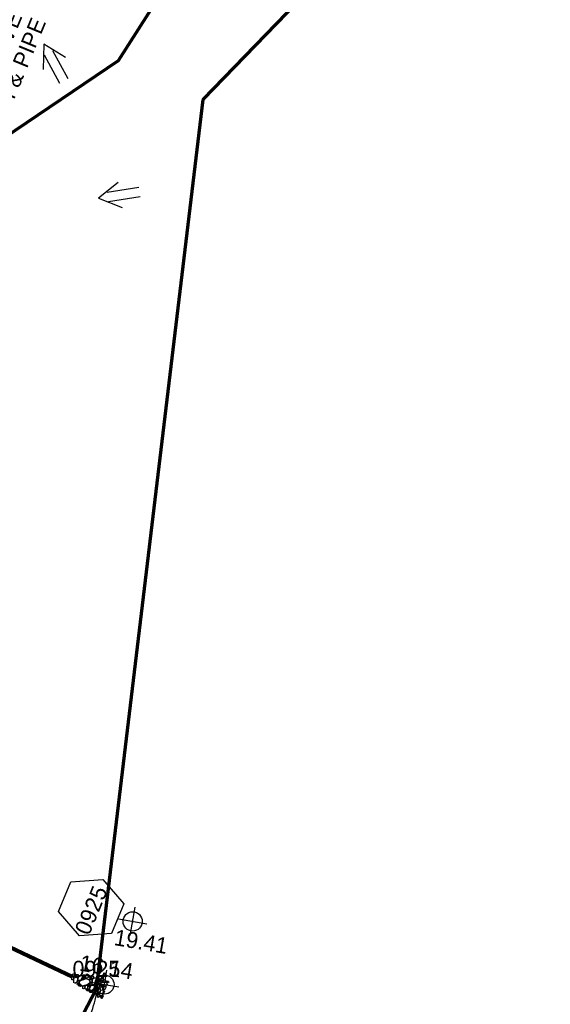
# Model space of a CAD drawing. Extents: x 1160061 to 2574774, y 200346 to 1150371.
# Tile 107 of 123: x 2483430 to 2483595, y 368648 to 368956. Entities that reach past the tile are written whole.
import ezdxf
from ezdxf.enums import TextEntityAlignment as Align

# ---------------------------------------------------------------- set-up
doc = ezdxf.new("R2010")
doc.units = 0
doc.header["$MEASUREMENT"] = 0
for name, color, linetype, lineweight in [('Exist Earthen Structure Ditch Cogo Point CELL', 5, 'Continuous', 13), ('Exist Plan Preparation Drainage Arrows Symbol CELL', 5, 'Continuous', 30), ('Exist Plan Preparation Drainage Notes Label', 31, 'Continuous', 30), ('Exist Plan Preparation Watershed Blue', 5, 'Continuous', 30), ('Prop Drainage Structure Box Number Symbol CELL', 9, 'Continuous', 30), ('Prop Drainage Structure Pipe RCP 30in Class III', 9, 'Continuous', 211), ('Prop Drainage Structure Pipe Removal Label', 9, 'Continuous', 30), ('Prop Erosion Rip Rap Pad at Outlet CELL', 9, 'Continuous', 30)]:
    doc.layers.add(name, color=color, linetype=linetype, lineweight=lineweight)
doc.layers.add('Scratch_Level_8', color=171, linetype='Continuous', lineweight=0, plot=False)
doc.styles.add('Style-font041', font='font041.shx')
doc.styles.add('Style-GEOMETRICFUTURA_211_M_L', font='GEOMETRICFUTURA_211_M_L.shx')

# ---------------------------------------------------------------- blocks, each defined once
blk = doc.blocks.new('EXIST EARTHEN STRUCTURE DITCH COGO POINT')
at = {"layer": 'Exist Earthen Structure Ditch Cogo Point CELL', "color": 5, "lineweight": 30}
for p, q in [((0, -0.06), (0, 0.06)), ((-0.06, 0), (0.06, 0))]:
    blk.add_line(p, q, dxfattribs=at)
blk.add_circle((0, 0), 0.04, dxfattribs=at)
blk.add_point((0, 0), dxfattribs=at)
blk = doc.blocks.new('EXIST EARTHEN STRUCTURE DITCH COGO POINT_1')
at = {"layer": 'Exist Earthen Structure Ditch Cogo Point CELL', "color": 5, "lineweight": 30}
for p, q in [((0, -0.06), (0, 0.06)), ((-0.06, 0), (0.06, 0))]:
    blk.add_line(p, q, dxfattribs=at)
blk.add_circle((0, 0), 0.04, dxfattribs=at)
blk.add_point((0, 0), dxfattribs=at)
blk = doc.blocks.new('*U373')
at = {"layer": 'Exist Plan Preparation Drainage Notes Label'}
blk.add_circle((-2.02, 0), 1.993, dxfattribs=at)
blk.add_open_spline([(-0.139, -0.659), (0.522, -0.972), (1.251, -1.003), (1.947, -1.171), (2.636, -1.338), (3.313, -1.545), (4.014, -1.669)], degree=3, knots=[0, 0, 0, 0, 0.5025, 0.5025, 0.5025, 1, 1, 1, 1], dxfattribs=at)
blk.add_solid([(4.014, -1.669), (3.192, -1.207), (3.124, -1.722), (3.522, -1.565)], dxfattribs=at)
blk = doc.blocks.new('PROP DRAINAGE STRUCTURE BOX NUMBER SYMBOL_28')
at = {"layer": 'Prop Drainage Structure Box Number Symbol CELL', "flags": 128}
blk.add_lwpolyline([(-5.000009, 8.944294), (5.000009, 8.944294), (9.47214, 0), (5.000009, -8.944294), (-5.000009, -8.944294), (-9.47214, 0), (-5.000009, 8.944294)], dxfattribs=at)
at = {"layer": 'Prop Drainage Structure Box Number Symbol CELL', "insert": (-0.644491, -0.318055), "char_height": 4.99999, "attachment_point": 5, "line_spacing_factor": 0.6, "style": 'Style-GEOMETRICFUTURA_211_M_L'}
blk.add_mtext('\\T1.051;0925', dxfattribs=at)
blk = doc.blocks.new('PROP EROSION RIP RAP PAD AT OUTLET_2')
at = {"layer": 'Prop Erosion Rip Rap Pad at Outlet CELL', "flags": 128}
for points in [[(-0.002, -0.300249), (-0.2145, -0.375249), (-0.701999, -0.612749), (-0.901998, -0.325249), (-0.901998, -0.13775), (-0.301999, 0.14975), (-0.002, -0.00025), (-0.002, -0.300249)], [(1.010498, -0.15025), (0.785498, -0.23775), (0.260499, -0.475249), (0.1105, -0.17525), (0.098, 0.01225), (0.660499, 0.262249), (0.997998, 0.14975), (1.010498, -0.15025)], [(-1.739497, -3.625243), (-1.939496, -3.400243), (-2.064496, -2.912744), (-1.876996, -2.687745), (-1.651997, -2.687745), (-1.451997, -3.312743), (-1.551997, -3.512743), (-1.739497, -3.625243)], [(-1.426997, -2.975244), (-1.651997, -2.800244), (-1.776996, -2.312745), (-1.551997, -2.087746), (-1.364497, -2.087746), (-1.139498, -2.675245), (-1.239498, -2.900244), (-1.426997, -2.975244)], [(0.0855, -5.750238), (-0.626999, -5.275239), (-1.676997, -3.887742), (-1.176998, -2.787744), (-0.389499, -2.537745), (0.960498, -4.225242), (0.860498, -5.20024), (0.198, -5.875238)], [(-1.626997, -1.062748), (-1.226998, -0.875248), (-0.251999, -0.550249), (0.285499, -1.025248), (0.248, -1.562747), (-0.939498, -1.875246), (-1.514497, -1.587747), (-1.626997, -1.187748)], [(-1.276997, -1.962746), (-1.051998, -1.950246), (-0.601999, -1.937746), (-0.476999, -2.237746), (-0.476999, -2.425245), (-1.076998, -2.437745), (-1.376997, -2.225246), (-1.276997, -1.962746)], [(-0.376999, -1.937746), (0.1105, -1.812746), (1.122998, -1.787746), (1.485497, -2.462745), (1.297997, -2.875244), (0.0605, -2.825244), (-0.351999, -2.412745), (-0.376999, -1.937746)], [(0.547999, -3.700243), (0.322999, -3.525243), (0.2105, -3.037744), (0.410499, -2.800244), (0.597999, -2.837744), (0.810498, -3.400243), (0.735499, -3.587743), (0.547999, -3.700243)], [(0.697999, -1.762746), (0.510499, -1.462747), (0.272999, -0.875248), (0.610499, -0.450249), (1.010498, -0.437749), (1.222998, -1.337747), (1.035498, -1.637747), (0.697999, -1.762746)], [(1.085498, -3.950242), (0.860498, -3.725243), (0.785498, -3.250243), (0.960498, -3.012744), (1.185498, -3.012744), (1.385497, -3.650243), (1.272997, -3.837742), (1.085498, -3.950242)], [(1.660497, -3.812742), (1.422997, -3.637743), (1.310497, -3.150244), (1.522997, -2.912744), (1.710497, -2.950244), (1.910496, -3.512743), (1.847996, -3.700243), (1.660497, -3.812742)], [(-2.201996, -6.375237), (-2.426995, -6.200238), (-2.551995, -5.712739), (-2.326995, -5.487739), (-2.139496, -5.487739), (-1.901996, -6.075238), (-2.014496, -6.300237), (-2.201996, -6.375237)], [(-2.326995, -4.250241), (-2.026996, -4.162742), (-1.539497, -4.112742), (-1.426997, -4.450241), (-1.489497, -4.712741), (-2.126996, -4.650241), (-2.351995, -4.437741), (-2.326995, -4.250241)], [(-2.201996, -5.11274), (-1.914496, -4.88774), (-1.239498, -4.675241), (-0.901998, -4.97524), (-0.901998, -5.275239), (-1.714497, -5.600239), (-2.101996, -5.412739), (-2.201996, -5.11274)], [(-1.051998, -5.962738), (-1.264497, -6.075238), (-1.751996, -6.287737), (-1.951996, -5.962738), (-1.951996, -5.800238), (-1.351997, -5.562739), (-1.164498, -5.662739), (-1.051998, -5.962738)], [(-0.689499, -6.212738), (-0.914498, -6.050238), (-1.001998, -5.550239), (-0.826998, -5.325239), (-0.601999, -5.325239), (-0.389499, -5.912738), (-0.501999, -6.137738), (-0.689499, -6.212738)], [(-0.1895, -5.887738), (0.1105, -5.762738), (0.522999, -5.862738), (0.722999, -6.200238), (0.610499, -6.387737), (0.0105, -6.400237), (-0.1895, -6.075238), (-0.1895, -5.887738)], [(2.097996, -7.025236), (1.635497, -7.300235), (0.547999, -7.775234), (-0.102, -7.075236), (-0.1145, -6.587737), (1.297997, -6.137738), (2.010496, -6.412737), (2.222996, -7.012736)], [(1.222998, -5.987738), (1.022998, -5.800238), (0.935498, -5.325239), (1.122998, -5.08774), (1.347997, -5.08774), (1.522997, -5.687739), (1.410497, -5.875238), (1.222998, -5.987738)], [(1.110498, -3.975242), (1.510497, -3.850242), (2.110496, -3.837742), (2.347995, -4.350241), (2.197996, -4.662741), (1.335497, -4.587741), (1.110498, -4.262741), (1.110498, -3.975242)], [(2.497995, -5.962738), (2.310495, -6.150238), (1.897996, -6.275237), (1.597997, -6.087738), (1.585497, -5.762738), (2.185496, -5.675239), (2.485495, -5.775238), (2.497995, -5.962738)], [(1.985496, -5.687739), (1.760496, -5.500239), (1.647997, -5.01274), (1.847996, -4.78774), (2.035496, -4.82524), (2.247996, -5.375239), (2.172996, -5.562739), (1.985496, -5.687739)], [(-2.951994, -8.950232), (-2.651995, -8.850232), (-2.164496, -8.800232), (-2.051996, -9.137732), (-2.114496, -9.400231), (-2.751994, -9.337731), (-2.976994, -9.125232), (-2.951994, -8.950232)], [(-2.389495, -7.400235), (-2.614495, -7.225236), (-2.739495, -6.737737), (-2.514495, -6.512737), (-2.326995, -6.512737), (-2.089496, -7.100236), (-2.201996, -7.325235), (-2.389495, -7.400235)], [(-2.389495, -8.775232), (-2.589495, -8.512733), (-2.739495, -8.025234), (-2.514495, -7.837734), (-2.339495, -7.837734), (-2.089496, -8.437733), (-2.201996, -8.662733), (-2.389495, -8.775232)], [(-1.501997, -7.700235), (-1.714497, -7.775234), (-2.201996, -7.887734), (-2.426995, -7.675235), (-2.439495, -7.525235), (-1.951996, -7.287735), (-1.651997, -7.400235), (-1.539497, -7.587735)], [(-2.039496, -6.400237), (-1.514497, -6.287737), (-0.501999, -6.362737), (-0.1895, -6.962736), (-0.351999, -7.487735), (-1.551997, -7.412735), (-2.089496, -6.925236), (-2.039496, -6.400237)], [(-1.676997, -8.800232), (-1.751996, -8.612733), (-1.964496, -8.125234), (-1.664497, -7.887734), (-1.476997, -7.887734), (-1.239498, -8.525233), (-1.451997, -8.687733), (-1.676997, -8.800232)], [(-0.501999, -9.337731), (-0.839498, -9.525231), (-1.551997, -9.662731), (-1.851996, -9.362731), (-1.851996, -9.062732), (-1.039498, -8.825232), (-0.664499, -8.925232), (-0.501999, -9.337731)], [(-0.976998, -8.475233), (-1.214498, -8.262733), (-1.326997, -7.775234), (-1.101998, -7.550235), (-0.914498, -7.575235), (-0.714499, -8.137734), (-0.789498, -8.362733), (-0.976998, -8.475233)], [(0.1355, -7.525235), (0.322999, -7.925234), (0.647999, -8.937732), (0.173, -9.425231), (-0.351999, -9.437731), (-0.639499, -8.250233), (-0.501999, -7.637735), (0.023, -7.562735)], [(0.910498, -8.687733), (0.722999, -8.525233), (0.547999, -7.987734), (0.772998, -7.762734), (0.960498, -7.800234), (1.197998, -8.387733), (1.135498, -8.575233), (0.910498, -8.687733)], [(1.397997, -9.025232), (1.710497, -9.425231), (2.035496, -10.400229), (1.560497, -10.937728), (1.035498, -10.825228), (0.697999, -9.637731), (0.885498, -9.187732), (1.397997, -8.950232)], [(1.122998, -7.775234), (1.422997, -7.650235), (1.835496, -7.750234), (2.035496, -8.087734), (1.922996, -8.275233), (1.322997, -8.287733), (1.122998, -7.962734), (1.122998, -7.775234)], [(2.560495, -8.700233), (2.297995, -8.925232), (1.860496, -9.012732), (1.585497, -8.837732), (1.572997, -8.537733), (2.172996, -8.450233), (2.472995, -8.512733), (2.560495, -8.700233)], [(2.247996, -8.087734), (2.010496, -7.912734), (1.897996, -7.425235), (2.097996, -7.187736), (2.285495, -7.225236), (2.497995, -7.775234), (2.435495, -7.962734), (2.247996, -8.087734)], [(-3.264493, -9.562731), (-2.964494, -9.475231), (-2.476995, -9.425231), (-2.364495, -9.76273), (-2.426995, -10.02523), (-3.064494, -9.96273), (-3.289493, -9.75023), (-3.264493, -9.562731)], [(-3.101994, -10.562729), (-2.801994, -10.475229), (-2.314495, -10.425229), (-2.201996, -10.762728), (-2.264495, -11.025228), (-2.901994, -10.962728), (-3.126994, -10.750228), (-3.101994, -10.562729)], [(-2.439495, -9.82523), (-1.926996, -9.737731), (-0.951998, -9.687731), (-0.589499, -10.387729), (-0.801998, -10.875228), (-2.001996, -10.825228), (-2.426995, -10.350229), (-2.439495, -9.82523)], [(-0.476999, -10.18773), (-0.1145, -10.11273), (0.522999, -10.10023), (0.735499, -10.625229), (0.660499, -10.912728), (-0.276999, -10.825228), (-0.514499, -10.525229), (-0.476999, -10.18773)], [(0.410499, -10.16273), (0.1855, -9.97523), (0.048, -9.487731), (0.272999, -9.262731), (0.460499, -9.262731), (0.697999, -9.86273), (0.597999, -10.08773), (0.410499, -10.16273)], [(1.772996, -9.437731), (2.072996, -9.325231), (2.485495, -9.425231), (2.672995, -9.76273), (2.560495, -9.95023), (1.960496, -9.96273), (1.772996, -9.625231), (1.772996, -9.437731)], [(2.260495, -11.175228), (2.022996, -11.000228), (1.910496, -10.512729), (2.122996, -10.275229), (2.310495, -10.312729), (2.522995, -10.862728), (2.447995, -11.050228), (2.260495, -11.175228)]]:
    blk.add_lwpolyline(points, dxfattribs=at)
blk = doc.blocks.new('EXIST PLAN PREPARATION DRAINAGE ARROWS SYMBOL_173')
at = {"layer": 'Exist Plan Preparation Drainage Arrows Symbol CELL'}
for p, q in [((-3.867991, 1.499997), (6.131989, 1.499997)), ((-3.867991, -1.499997), (6.131989, -1.499997))]:
    blk.add_line(p, q, dxfattribs=at)
at = {"layer": 'Exist Plan Preparation Drainage Arrows Symbol CELL', "flags": 128}
blk.add_lwpolyline([(0, 3.965233), (-6.867985, 0), (0, -3.965233)], dxfattribs=at)
blk = doc.blocks.new('EXIST PLAN PREPARATION DRAINAGE ARROWS SYMBOL_174')
at = {"layer": 'Exist Plan Preparation Drainage Arrows Symbol CELL'}
for p, q in [((-3.867991, 1.499997), (6.131989, 1.499997)), ((-3.867991, -1.499997), (6.131989, -1.499997))]:
    blk.add_line(p, q, dxfattribs=at)
at = {"layer": 'Exist Plan Preparation Drainage Arrows Symbol CELL', "flags": 128}
blk.add_lwpolyline([(0, 3.965233), (-6.867985, 0), (0, -3.965233)], dxfattribs=at)

msp = doc.modelspace()

# ---------------------------------------------------------------- linework, layer by layer
at = {"layer": 'Exist Plan Preparation Watershed Blue', "color": 5, "linetype": 'Continuous', "lineweight": 70, "flags": 128}
for points in [[(2483341.11, 368436.22), (2483453.92, 368653.35), (2483487.1, 368930.74), (2483539.47, 368984.83), (2483550.07, 369020.17), (2483642.93, 368982.95)], [(2483341.11, 368436.22), (2483453.92, 368653.35), (2483487.1, 368930.74), (2483539.47, 368984.83)]]:
    msp.add_lwpolyline(points, dxfattribs=at)
msp.add_lwpolyline([(2483425, 368918.63), (2483385.57, 368932.95), (2483362.24, 368917.64), (2483335.49, 368924.85), (2483351.28, 368961.42), (2483353.46, 368965.99), (2483357.24, 368972.19), (2483361.32, 368977.3), (2483365.77, 368981.71), (2483369.52, 368984.67), (2483378.23, 368990.12), (2483387.42, 368993.85), (2483395.3, 368995.69), (2483400.85, 368996.31), (2483414.96, 368995.86), (2483465.42, 368978.44), (2483480.12, 368973.34), (2483460.64, 368942.77), (2483425, 368918.63)], close=True, dxfattribs=at)
at = {"layer": 'Prop Drainage Structure Pipe RCP 30in Class III'}
msp.add_line((2483290.45, 368730.65), (2483446.43, 368656.99), dxfattribs=at)

# ---------------------------------------------------------------- block references
at = {"layer": 'Exist Earthen Structure Ditch Cogo Point CELL', "color": 5, "lineweight": 30, "xscale": 75, "yscale": 75, "zscale": 75, "rotation": 350.238546}
for name, p in [('EXIST EARTHEN STRUCTURE DITCH COGO POINT_1', (2483465.18, 368674.28)), ('EXIST EARTHEN STRUCTURE DITCH COGO POINT', (2483456.38, 368654.59))]:
    msp.add_blockref(name, p, dxfattribs=at)
at = {"layer": 'Exist Plan Preparation Drainage Arrows Symbol CELL'}
for name, p, rotation in [('EXIST PLAN PREPARATION DRAINAGE ARROWS SYMBOL_174', (2483440.73, 368941.92), 298.507241), ('EXIST PLAN PREPARATION DRAINAGE ARROWS SYMBOL_173', (2483461.26, 368900.95), 8.853417)]:
    msp.add_blockref(name, p, dxfattribs=dict(at, rotation=rotation))
at = {"layer": 'Exist Plan Preparation Drainage Notes Label', "xscale": 3.375, "yscale": 3.375, "zscale": 3.375, "rotation": 84.990123}
msp.add_blockref('*U373', (2483449.48, 368645.3), dxfattribs=at)
at = {"layer": 'Prop Drainage Structure Box Number Symbol CELL', "rotation": 67.563059}
msp.add_blockref('PROP DRAINAGE STRUCTURE BOX NUMBER SYMBOL_28', (2483452.24, 368678.56), dxfattribs=at)
at = {"layer": 'Prop Erosion Rip Rap Pad at Outlet CELL', "rotation": 70}
msp.add_blockref('PROP EROSION RIP RAP PAD AT OUTLET_2', (2483446.43, 368656.99), dxfattribs=at)

# ---------------------------------------------------------------- texts
at = {"layer": 'Exist Earthen Structure Ditch Cogo Point CELL', "color": 5, "lineweight": 30, "style": 'Style-GEOMETRICFUTURA_211_M_L'}
for s, p in [('19.41', (2483459.96, 368671.87)), ('16.14', (2483449.19, 368663.9))]:
    msp.add_text(s, height=5, rotation=350.2385, dxfattribs=at).set_placement(p, align=Align.TOP_LEFT)
at = {"layer": 'Prop Drainage Structure Pipe Removal Label', "insert": (2483414.69, 368930.5), "char_height": 5, "attachment_point": 1, "rotation": 67.5631, "line_spacing_factor": 0.900001, "style": 'Style-GEOMETRICFUTURA_211_M_L'}
msp.add_mtext('\\T1.054;REMOVE\\PDI & PIPE', dxfattribs=at)
at = {"layer": 'Scratch_Level_8', "linetype": 'Continuous', "style": 'Style-font041'}
msp.add_text('0925', height=5, dxfattribs=at).set_placement((2483446.43, 368661.99), align=Align.TOP_LEFT)

doc.saveas('drawing.dxf')
